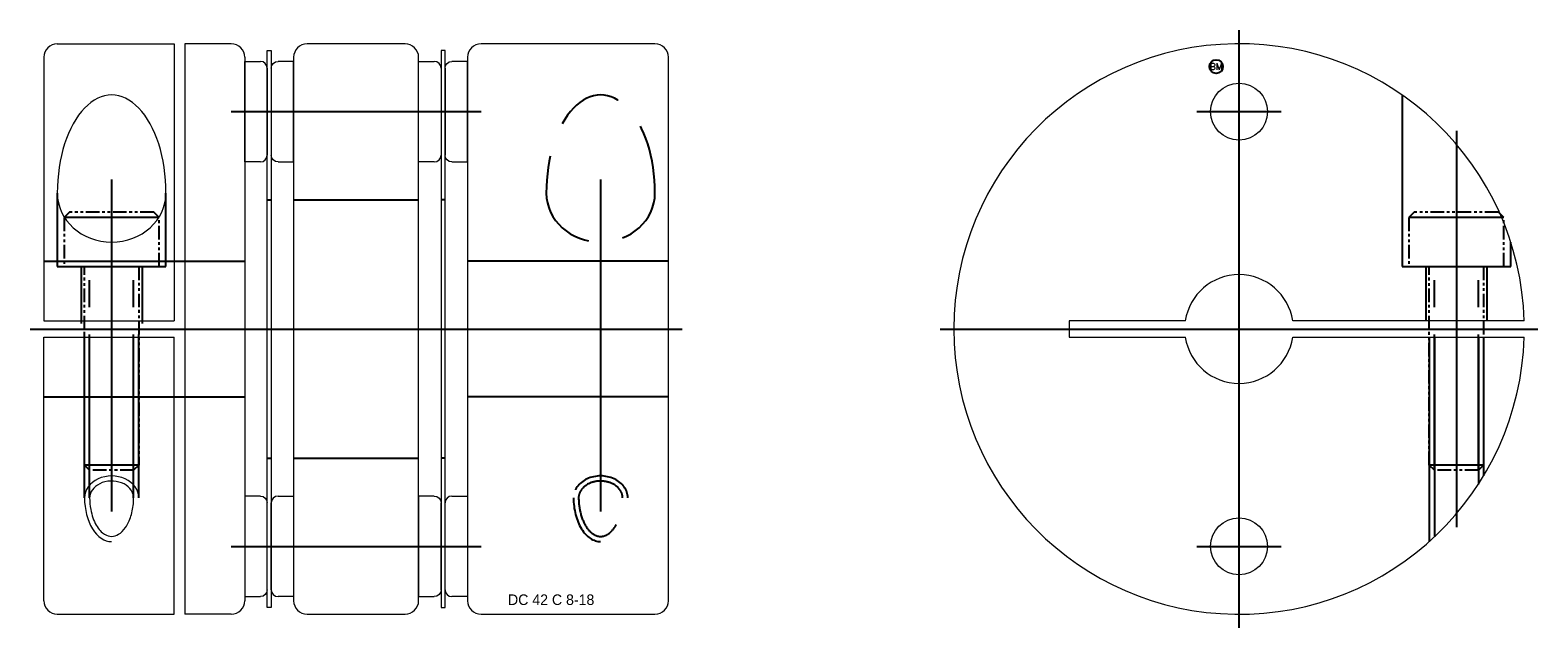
# Model space of a CAD drawing. Extents: x -16 to 95, y -22 to 22.
import ezdxf
from ezdxf.enums import TextEntityAlignment as Align

# ---------------------------------------------------------------- set-up
doc = ezdxf.new("R2010")
doc.units = 0
doc.header["$LTSCALE"] = 8
for name, pattern in [('CENTER', [50.8, 31.75, -6.35, 6.35, -6.35]), ('HIDDEN', [9.525, 6.35, -3.175]), ('PHANTOM', [2.5, 1.25, -0.25, 0.25, -0.25, 0.25, -0.25])]:
    doc.linetypes.add(name, pattern=pattern)
doc.layers.get('0').update_dxf_attribs({"linetype": 'CONTINUOUS', "lineweight": 18})
for name, color, linetype in [('BOM', 6, 'CONTINUOUS'), ('CENTER', 1, 'CENTER'), ('HIDDEN', 2, 'HIDDEN'), ('PHANTOM', 6, 'PHANTOM')]:
    doc.layers.add(name, color=color, linetype=linetype)
doc.layers.add('THIN', color=3, linetype='CONTINUOUS', lineweight=5)
doc.styles.add('ADESK1', font='romans')

# ---------------------------------------------------------------- blocks, each defined once
blk = doc.blocks.new('MCLBM2')
blk.add_circle((0, 0), 0.5)
at = {"style": 'ADESK1'}
blk.add_text('BM', height=0.5, dxfattribs=at).set_placement((0, 0), align=Align.MIDDLE)
at = {"style": 'ADESK1', "flags": 1}
for tag, p in [('NAME', (0, -1)), ('ENAME', (0, -2)), ('SPEC', (0, -3)), ('MATERIAL', (0, -4)), ('WEIGHT', (0, -6)), ('QTY', (0, -5)), ('PRICE', (0, -7)), ('REMARK', (0, -8)), ('USER1', (0, -9)), ('USER2', (0, -10)), ('USER3', (0, -11)), ('USER4', (0, -12)), ('USER5', (0, -13)), ('USER6', (0, -14))]:
    blk.add_attdef(tag, p, '', height=0.5, dxfattribs=at)

msp = doc.modelspace()

# ---------------------------------------------------------------- linework, layer by layer
for p, q in [((-14.8, 20), (-14.8, 0.6)), ((-13.8, 21), (-5.2, 21)), ((-5.2, 21), (-5.2, 0.6)), ((-4.4, 21), (-4.4, -21)), ((-1, 21), (-4.4, 21)), ((0, 20), (0, -20)), ((1.65, 20.5), (1.95, 20.5)), ((1.65, -20.5), (1.65, 20.5)), ((1.95, 20.5), (1.95, -20.5)), ((3.6, 20), (3.6, -20)), ((11.8, 21), (4.6, 21)), ((12.8, -20), (12.8, 20)), ((16.4, 20), (16.4, -20)), ((30.2, 21), (17.4, 21)), ((31.2, -20), (31.2, 20)), ((0, 19.7), (1.15, 19.7)), ((0, 12.3), (0, 19.7)), ((1.65, 19.2), (1.65, 12.8)), ((12.8, 19.7), (13.95, 19.7)), ((12.8, 12.3), (12.8, 19.7)), ((14.45, 19.2), (14.45, 12.8)), ((1.15, 12.3), (0, 12.3)), ((13.95, 12.3), (12.8, 12.3)), ((-14.8, 0.6), (-5.2, 0.6)), ((94.19, 0.6), (77.15, 0.6)), ((-14.8, -0.6), (-5.2, -0.6)), ((-14.8, -20), (-14.8, -0.6)), ((-5.2, -21), (-5.2, -0.6)), ((77.15, -0.6), (94.19, -0.6)), ((1.95, -19.2), (1.95, -12.8)), ((2.45, -12.3), (3.6, -12.3)), ((3.6, -12.3), (3.6, -19.7)), ((14.75, -19.2), (14.75, -12.8)), ((15.25, -12.3), (16.4, -12.3)), ((16.4, -12.3), (16.4, -19.7)), ((3.6, -19.7), (2.45, -19.7)), ((16.4, -19.7), (15.25, -19.7)), ((-13.8, -21), (-5.2, -21)), ((-1, -21), (-4.4, -21)), ((1.95, -20.5), (1.65, -20.5)), ((4.6, -21), (11.8, -21)), ((17.4, -21), (30.2, -21))]:
    msp.add_line(p, q)
at = {"extrusion": (1.22461e-16, -2.99932e-32, -1)}
for p, q in [((14.75, 20.5), (14.45, 20.5)), ((14.45, 20.5), (14.45, -20.5)), ((14.75, -20.5), (14.75, 20.5)), ((1.95, 19.2), (1.95, 12.8)), ((3.6, 19.7), (2.45, 19.7)), ((3.6, 12.3), (3.6, 19.7)), ((14.75, 19.2), (14.75, 12.8)), ((16.4, 19.7), (15.25, 19.7)), ((16.4, 12.3), (16.4, 19.7)), ((2.45, 12.3), (3.6, 12.3)), ((15.25, 12.3), (16.4, 12.3)), ((13.95, -12.3), (12.8, -12.3)), ((12.8, -12.3), (12.8, -19.7)), ((14.45, -19.2), (14.45, -12.8)), ((12.8, -19.7), (13.95, -19.7)), ((14.45, -20.5), (14.75, -20.5))]:
    msp.add_line(p, q, dxfattribs=at)
at = {"extrusion": (-2.99932e-32, -1.22461e-16, -1)}
for p, q in [((1.15, -12.3), (0, -12.3)), ((0, -12.3), (0, -19.7)), ((1.65, -19.2), (1.65, -12.8)), ((0, -19.7), (1.15, -19.7))]:
    msp.add_line(p, q, dxfattribs=at)
msp.add_lwpolyline([(69.25, 0.6), (60.7, 0.6), (60.7, -0.6), (69.25, -0.6)])
for centre in [(73.2, 16), (73.2, -16)]:
    msp.add_circle(centre, 2.1)
for centre, radius, start, end in [((-13.8, 20), 1, 90, 180), ((-1, 20), 1, 0, 90), ((4.6, 20), 1, 90, 180), ((11.8, 20), 1, 0, 90), ((17.4, 20), 1, 90, 180), ((30.2, 20), 1, 0, 90), ((73.2, 0), 21, 1.6372, 358.3628), ((1.15, 19.2), 0.5, 0, 90), ((13.95, 19.2), 0.5, 0, 90), ((1.15, 12.8), 0.5, 270, 0), ((13.95, 12.8), 0.5, 270, 0), ((73.2, 0), 4, 8.6269, 171.3731), ((73.2, 0), 4, 188.6269, 351.3731), ((2.45, -12.8), 0.5, 90, 180), ((15.25, -12.8), 0.5, 90, 180), ((2.45, -19.2), 0.5, 180, 270), ((15.25, -19.2), 0.5, 180, 270), ((-13.8, -20), 1, 180, 270), ((-1, -20), 1, 270, 0), ((4.6, -20), 1, 180, 270), ((11.8, -20), 1, 270, 0), ((17.4, -20), 1, 180, 270), ((30.2, -20), 1, 270, 0)]:
    msp.add_arc(centre, radius, start, end)
at = {"extrusion": (1.22461e-16, -2.99932e-32, -1)}
for centre, start, end in [((-2.45, 19.2), 0, 90), ((-15.25, 19.2), 0, 90), ((-2.45, 12.8), 270, 0), ((-15.25, 12.8), 270, 0), ((-13.95, -12.8), 90, 180), ((-13.95, -19.2), 180, 270)]:
    msp.add_arc(centre, 0.5, start, end, dxfattribs=at)
at = {"extrusion": (-2.99932e-32, -1.22461e-16, -1)}
for centre, start, end in [((-1.15, -12.8), 90, 180), ((-1.15, -19.2), 180, 270)]:
    msp.add_arc(centre, 0.5, start, end, dxfattribs=at)
at = {"ltscale": 0.1}
for major_axis, ratio, start_param, end_param in [((0, 7.22), 0.553988, 4.712389, 7.853982), ((4, 0), 0.902547, 3.141593, 6.283185)]:
    msp.add_ellipse((-9.8, 10.01), major_axis=major_axis, ratio=ratio, start_param=start_param, end_param=end_param, dxfattribs=at)
for points, knots in [([(-8.18, -12.43), (-8.18, -12.24), (-8.24, -12.05), (-8.48, -11.69), (-8.66, -11.53), (-9.12, -11.29), (-9.39, -11.22), (-9.95, -11.18), (-10.24, -11.22), (-10.74, -11.4), (-10.96, -11.55), (-11.27, -11.88), (-11.37, -12.06), (-11.42, -12.31), (-11.42, -12.37), (-11.42, -12.43)], [0, 0, 0, 0, 0.497817, 0.497817, 0.995633, 0.995633, 1.49345, 1.49345, 1.991267, 1.991267, 2.489084, 2.489084, 2.9869, 2.9869, 3.141593, 3.141593, 3.141593, 3.141593]), ([(-11.42, -12.43), (-11.42, -12.72), (-11.39, -13.01), (-11.26, -13.71), (-11.12, -14.11), (-10.76, -14.75), (-10.54, -14.98), (-10.14, -15.22), (-9.97, -15.27), (-9.63, -15.27), (-9.46, -15.22), (-9.11, -15.01), (-8.93, -14.84), (-8.61, -14.38), (-8.48, -14.09), (-8.28, -13.45), (-8.21, -13.09), (-8.18, -12.63), (-8.18, -12.53), (-8.18, -12.43)], [1.570796, 1.570796, 1.570796, 1.570796, 1.860192, 1.860192, 2.316703, 2.316703, 2.773215, 2.773215, 3.140859, 3.140859, 3.508503, 3.508503, 3.876147, 3.876147, 4.243791, 4.243791, 4.611435, 4.611435, 4.712389, 4.712389, 4.712389, 4.712389])]:
    msp.add_open_spline(points, degree=3, knots=knots, dxfattribs=at)
at = {"layer": 'CENTER'}
for p, q in [((73.2, -22), (73.2, 22)), ((73.2, 12.9), (73.2, 19.1)), ((-1, 16), (17.4, 16)), ((70.1, 16), (76.3, 16)), ((89.2, 14.6), (89.2, -14.6)), ((-9.8, 11.01), (-9.8, -13.43)), ((26.2, 11.01), (26.2, -13.43)), ((-15.8, 0), (32.2, 0)), ((51.2, 0), (95.2, 0)), ((73.2, -19.1), (73.2, -12.9)), ((70.1, -16), (76.3, -16))]:
    msp.add_line(p, q, dxfattribs=at)
at = {"layer": 'CENTER', "extrusion": (-2.99932e-32, -1.22461e-16, -1)}
msp.add_line((-1, -16), (17.4, -16), dxfattribs=at)
at = {"layer": 'HIDDEN'}
for p, q in [((-13.8, 10.01), (-13.8, 4.6)), ((-5.8, 4.6), (-5.8, 10.01)), ((1.65, 9.5), (1.95, 9.5)), ((3.6, 9.5), (12.8, 9.5)), ((14.75, 9.5), (14.45, 9.5)), ((-14.8, 5), (0, 5)), ((-13.8, 4.6), (-5.8, 4.6)), ((-12.05, 4.6), (-12.05, 0.4)), ((-7.55, 4.6), (-7.55, 0.4)), ((31.2, 5), (16.4, 5)), ((86.95, 4.6), (86.95, 0.6)), ((91.45, 4.6), (91.45, 0.6)), ((-11.8, -12.43), (-11.8, -0.4)), ((-11.42, -12.43), (-11.42, -0.4)), ((-8.18, -12.43), (-8.18, -0.4)), ((-7.8, -12.43), (-7.8, -0.4)), ((87.2, -0.6), (87.2, -15.65)), ((87.58, -0.6), (87.58, -15.31)), ((90.82, -0.6), (90.82, -11.42)), ((91.2, -0.6), (91.2, -10.82))]:
    msp.add_line(p, q, dxfattribs=at)
at = {"layer": 'HIDDEN', "extrusion": (-2.99932e-32, -1.22461e-16, -1)}
for p, q in [((-14.8, -5), (0, -5)), ((31.2, -5), (16.4, -5)), ((1.65, -9.5), (1.95, -9.5)), ((3.6, -9.5), (12.8, -9.5)), ((14.75, -9.5), (14.45, -9.5))]:
    msp.add_line(p, q, dxfattribs=at)
at = {"layer": 'HIDDEN'}
msp.add_lwpolyline([(85.2, 17.23), (85.2, 4.6), (93.2, 4.6), (93.2, 6.4)], dxfattribs=at)
at = {"layer": 'HIDDEN', "ltscale": 0.1}
for centre, major_axis, ratio, start_param, end_param in [((26.2, 10.01), (0, 7.22), 0.553988, 4.712389, 7.853982), ((26.2, 10.01), (4, 0), 0.902547, 3.141593, 6.283185), ((26.2, -12.43), (2, 0), 0.80597, 0, 3.141593), ((26.2, -12.43), (0, 3.22), 0.62037, 1.570796, 3.141593)]:
    msp.add_ellipse(centre, major_axis=major_axis, ratio=ratio, start_param=start_param, end_param=end_param, dxfattribs=at)
for points, knots in [([(27.82, -12.43), (27.82, -12.24), (27.76, -12.05), (27.52, -11.69), (27.34, -11.53), (26.88, -11.29), (26.61, -11.22), (26.05, -11.18), (25.76, -11.22), (25.26, -11.4), (25.04, -11.55), (24.73, -11.88), (24.63, -12.06), (24.58, -12.31), (24.58, -12.37), (24.58, -12.43)], [0, 0, 0, 0, 0.497817, 0.497817, 0.995633, 0.995633, 1.49345, 1.49345, 1.991267, 1.991267, 2.489084, 2.489084, 2.9869, 2.9869, 3.141593, 3.141593, 3.141593, 3.141593]), ([(24.58, -12.43), (24.58, -12.72), (24.61, -13.01), (24.74, -13.71), (24.88, -14.11), (25.24, -14.75), (25.46, -14.98), (25.86, -15.22), (26.03, -15.27), (26.37, -15.27), (26.54, -15.22), (26.89, -15.01), (27.07, -14.84), (27.39, -14.38), (27.52, -14.09), (27.72, -13.45), (27.79, -13.09), (27.82, -12.63), (27.82, -12.53), (27.82, -12.43)], [1.570796, 1.570796, 1.570796, 1.570796, 1.860192, 1.860192, 2.316703, 2.316703, 2.773215, 2.773215, 3.140859, 3.140859, 3.508503, 3.508503, 3.876147, 3.876147, 4.243791, 4.243791, 4.611435, 4.611435, 4.712389, 4.712389, 4.712389, 4.712389])]:
    msp.add_open_spline(points, degree=3, knots=knots, dxfattribs=at)
at = {"layer": 'PHANTOM'}
for p, q in [((-6.3, 8.2), (-13.3, 8.2)), ((92.7, 8.2), (85.7, 8.2)), ((-11.42, -10.4), (-11.42, 4.6)), ((-8.18, -10.4), (-8.18, 4.6)), ((87.58, -10.4), (87.58, 4.6)), ((90.82, -10.4), (90.82, 4.6)), ((-7.8, -10.02), (-11.8, -10.02)), ((91.2, -10.02), (87.2, -10.02))]:
    msp.add_line(p, q, dxfattribs=at)
at = {"layer": 'PHANTOM', "ltscale": 0.1}
for points in [[(-6.3, 4.6), (-6.3, 8.2), (-6.7, 8.6), (-12.9, 8.6), (-13.3, 8.2), (-13.3, 4.6)], [(92.7, 4.6), (92.7, 8.2), (92.3, 8.6), (86.1, 8.6), (85.7, 8.2), (85.7, 4.6)]]:
    msp.add_lwpolyline(points, close=True, dxfattribs=at)
for points in [[(-7.8, 4.6), (-7.8, -10.02), (-8.18, -10.4), (-11.42, -10.4), (-11.8, -10.02), (-11.8, 4.6)], [(91.2, 4.6), (91.2, -10.02), (90.82, -10.4), (87.58, -10.4), (87.2, -10.02), (87.2, 4.6)]]:
    msp.add_lwpolyline(points, dxfattribs=at)
at = {"layer": 'THIN', "ltscale": 0.1}
for major_axis, ratio, start_param in [((2, 0), 0.80597, 0), ((0, 3.22), 0.62037, 1.570796)]:
    msp.add_ellipse((-9.8, -12.43), major_axis=major_axis, ratio=ratio, start_param=start_param, end_param=3.141593, dxfattribs=at)

# ---------------------------------------------------------------- block references
at = {"layer": 'BOM'}
msp.add_blockref('MCLBM2', (71.52, 19.32), dxfattribs=at)

# ---------------------------------------------------------------- texts
at = {"ltscale": 0.6, "insert": (19.38, -19.54), "char_height": 0.7776, "attachment_point": 1}
msp.add_mtext('DC 42 C 8-18', dxfattribs=at)

doc.saveas('drawing.dxf')
